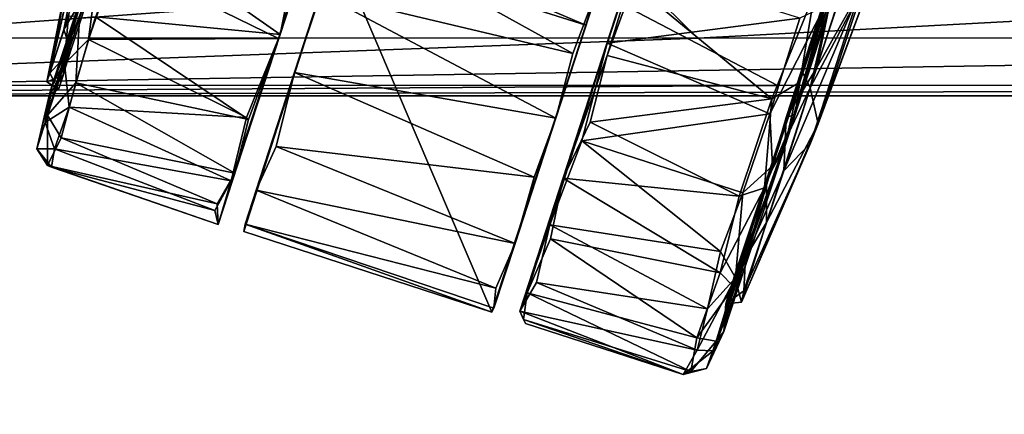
# Model space of a CAD drawing. Header units: millimetres. Extents: x -359 to 363, y -484 to 317.
# Tile 4 of 74: x -38 to 28, y -382 to -356. Entities that reach past the tile are written whole.
import ezdxf

# ---------------------------------------------------------------- set-up
doc = ezdxf.new("R2010")
doc.units = ezdxf.units.MM
doc.layers.add('Layer 01', color=7, linetype='Continuous', true_color=0x000000)
doc.styles.add('Default', font='arial.ttf')
doc.dimstyles.new('Default', dxfattribs={"dimscale": 10, "dimtxt": 2.5, "dimasz": 3, "dimexe": 1, "dimexo": 0.5, "dimgap": 0.8, "dimtad": 1, "dimtoh": 1, "dimzin": 1, "dimdsep": 46, "dimtxsty": 'Default', "dimcen": 2.5, "dimadec": 1, "dimazin": 1, "dimtfac": 1, "dimtdec": 4, "dimtix": 1, "dimtofl": 0, "dimtmove": 1, "dimatfit": 3, "dimfxl": 1, "dimtolj": 1, "dimtzin": 1, "dimarcsym": 0})

# ---------------------------------------------------------------- blocks, each defined once
blk = doc.blocks.new('*D1')
at = {"layer": 'Defpoints', "color": 0}
for p in [(-306.839, -361.07), (307.161, -361.07), (307.161, -474.07)]:
    blk.add_point(p, dxfattribs=at)
at = {"layer": 'Layer 01', "color": 0, "lineweight": -2}
for p, q in [((-306.839, -366.07), (-306.839, -484.07)), ((307.161, -366.07), (307.161, -484.07)), ((-276.839, -474.07), (277.161, -474.07))]:
    blk.add_line(p, q, dxfattribs=at)
at = {"layer": 'Layer 01', "color": 0}
for points in [[(-276.839, -469.07), (-276.839, -479.07), (-306.839, -474.07)], [(277.161, -479.07), (277.161, -469.07), (307.161, -474.07)]]:
    blk.add_solid(points, dxfattribs=at)
at = {"layer": 'Layer 01', "color": 0, "insert": (0.161, -453.308), "char_height": 25, "attachment_point": 5, "style": 'Default'}
blk.add_mtext('\\A1;614.00', dxfattribs=at)

msp = doc.modelspace()

# ---------------------------------------------------------------- linework, layer by layer
at = {"layer": 'Layer 01'}
for points in [[(-20.8, -356.802, 55.013), (-14.663, -337.918, 0.205), (-7.672, -316.395, 45.394)], [(-7.672, -316.395, 45.394), (-12.076, -329.832, 57.674), (-20.8, -356.802, 55.013)], [(-4.737, -375.342, 36.519), (1.099, -357.388, 58.18), (13.31, -319.802, 22.531)], [(-4.737, -375.342, 36.519), (13.31, -319.802, 22.531), (9.072, -332.842, 4.236)], [(1.099, -357.388, 58.18), (2.783, -352.206, 59.53), (13.31, -319.802, 22.531)], [(9.239, -326.817, 52.848), (-2.325, -362.405, 55.244), (0.195, -354.649, 28.821)], [(5.545, -338.18, 58.566), (-2.325, -362.405, 55.244), (9.239, -326.817, 52.848)], [(-22.395, -367.235, 42.971), (-19.835, -359.354, 53.479), (-9.429, -327.285, 57.203)], [(-22.395, -367.235, 42.971), (-9.429, -327.285, 57.203), (-17.082, -350.889, 30.003)], [(-15.204, -345.104, 59.775), (-9.429, -327.285, 57.203), (-19.835, -359.354, 53.479)], [(-20.8, -356.802, 55.013), (-12.076, -329.832, 57.674), (-17.054, -345.026, 59.715)], [(-4.737, -375.342, 36.519), (9.072, -332.842, 4.236), (-1.838, -366.443, 7.642)], [(9.072, -332.842, 4.236), (4.81, -346.104, -0.055), (-1.838, -366.443, 7.642)], [(-20.901, -357.071, 5.192), (-14.663, -337.918, 0.205), (-24.945, -369.528, 31.238)], [(-14.663, -337.918, 0.205), (-23.825, -366.093, 44.191), (-24.945, -369.528, 31.238)], [(-20.8, -356.802, 55.013), (-23.825, -366.093, 44.191), (-14.663, -337.918, 0.205)], [(-14.663, -337.918, 0.205), (-20.901, -357.071, 5.192), (-18.672, -349.714, 1.316)], [(5.545, -338.18, 58.566), (0.561, -353.446, 59.247), (-2.325, -362.405, 55.244)], [(-20.8, -356.802, 55.013), (-17.054, -345.026, 59.715), (-19.514, -350.427, 58.261)], [(-15.204, -345.104, 59.775), (-19.835, -359.354, 53.479), (-18.064, -354.063, 56.959)], [(-33.233, -346.203, 38.364), (-34.938, -352.567, 29.672), (-36.229, -359.396, 35.808)], [(-33.233, -346.203, 38.364), (-36.229, -359.396, 35.808), (-35.28, -356.476, 43.148)], [(-33.65, -351.329, 49.172), (-33.233, -346.203, 38.364), (-35.28, -356.476, 43.148)], [(-1.838, -366.443, 7.642), (4.81, -346.104, -0.055), (1.111, -358.22, 2.184)], [(4.81, -346.104, -0.055), (2.858, -353.443, 0.596), (1.111, -358.22, 2.184)], [(18.31, -347.679, 4.206), (13.701, -362.173, 6.377), (17.572, -349.262, 1.161)], [(13.701, -362.173, 6.377), (18.31, -347.679, 4.206), (16.776, -351.059, 5.064)], [(-96.616, -357.012, 454.004), (-0.722, -349.279, 464.233), (-96.393, -349.153, 464.552)], [(-0.722, -349.279, 464.233), (-96.616, -357.012, 454.004), (7.181, -357.055, 453.806)], [(-16.539, -349.268, 28.992), (-0.309, -356.182, 30.001), (-17.082, -350.889, 30.003)], [(-0.309, -356.182, 30.001), (-16.539, -349.268, 28.992), (0.195, -354.649, 28.821)], [(7.181, -357.055, 453.806), (155.755, -349.076, 464.749), (-0.722, -349.279, 464.233)], [(155.755, -349.076, 464.749), (7.181, -357.055, 453.806), (143.841, -356.989, 454.111)], [(14.024, -360.004, 2.262), (17.572, -349.262, 1.161), (13.701, -362.173, 6.377)], [(17.572, -349.262, 1.161), (14.024, -360.004, 2.262), (15.004, -354.041, 0.132)], [(-33.939, -349.614, 18.88), (-34.98, -355.577, 14.86), (-36.415, -359.975, 26.951)], [(-33.939, -349.614, 18.88), (-36.415, -359.975, 26.951), (-34.938, -352.567, 29.672)], [(-30.896, -349.727, 57.135), (-33.168, -355.623, 52.969), (-20.8, -356.802, 55.013)], [(-31.746, -351.756, 4.062), (-18.672, -349.714, 1.316), (-20.901, -357.071, 5.192)], [(-20.8, -356.802, 55.013), (-19.514, -350.427, 58.261), (-30.896, -349.727, 57.135)], [(-1.196, -358.084, 57.597), (-16.428, -349.648, 58.817), (-18.064, -354.063, 56.959)], [(-1.196, -358.084, 57.597), (0.561, -353.446, 59.247), (-16.428, -349.648, 58.817)], [(14.713, -360.394, 53.227), (18.122, -349.853, 54.593), (16.942, -350.672, 54.633)], [(18.122, -349.853, 54.593), (14.713, -360.394, 53.227), (18.294, -353.577, 42.166)], [(14.141, -359.248, 53.287), (16.942, -350.672, 54.633), (16.561, -353.29, 55.744)], [(16.942, -350.672, 54.633), (14.141, -359.248, 53.287), (14.713, -360.394, 53.227)], [(-36.383, -362.224, 41.885), (-34.238, -355.712, 51.175), (-33.185, -351.434, 51.05)], [(-33.185, -351.434, 51.05), (-36.074, -360.18, 39.309), (-36.383, -362.224, 41.885)], [(-33.185, -351.434, 51.05), (-33.247, -353.092, 47.9), (-36.074, -360.18, 39.309)], [(-33.65, -351.329, 49.172), (-35.28, -356.476, 43.148), (-33.247, -353.092, 47.9)], [(-17.082, -350.889, 30.003), (-23.238, -370.007, 30.015), (-23.14, -369.526, 36.053)], [(-6.613, -375.403, 30.011), (-23.238, -370.007, 30.015), (-17.082, -350.889, 30.003)], [(-22.395, -367.235, 42.971), (-17.082, -350.889, 30.003), (-23.14, -369.526, 36.053)], [(-6.613, -375.403, 30.011), (-17.082, -350.889, 30.003), (-0.309, -356.182, 30.001)], [(16.776, -351.059, 5.064), (13.108, -362.371, 8.138), (13.701, -362.173, 6.377)], [(13.108, -362.371, 8.138), (16.776, -351.059, 5.064), (15.139, -359.057, 6.657)], [(17.559, -351.702, 5.357), (15.139, -359.057, 6.657), (16.776, -351.059, 5.064)], [(-32.925, -351.668, 5.449), (-35.228, -358.787, 12.341), (-34.452, -355.571, 14.261)], [(-33.621, -357.137, 8.479), (-35.228, -358.787, 12.341), (-32.925, -351.668, 5.449)], [(-32.925, -351.668, 5.449), (-31.746, -351.756, 4.062), (-33.621, -357.137, 8.479)], [(-33.621, -357.137, 8.479), (-31.746, -351.756, 4.062), (-20.901, -357.071, 5.192)], [(15.139, -359.057, 6.657), (17.559, -351.702, 5.357), (18.082, -353.807, 16.046)], [(-36.415, -359.975, 26.951), (-36.229, -359.396, 35.808), (-34.938, -352.567, 29.672)], [(1.099, -357.388, 58.18), (14.023, -355.717, 59.671), (2.783, -352.206, 59.53)], [(-96.67, -353.198, 402.345), (-0.723, -353.282, 402.7), (-96.333, -360.214, 424.942)], [(-0.723, -353.282, 402.7), (12.514, -360.221, 425.033), (-96.333, -360.214, 424.942)], [(-34.806, -357.851, 41.013), (-36.074, -360.18, 39.309), (-33.247, -353.092, 47.9)], [(-34.806, -357.851, 41.013), (-33.247, -353.092, 47.9), (-35.28, -356.476, 43.148)], [(-1.196, -358.084, 57.597), (-2.325, -362.405, 55.244), (0.561, -353.446, 59.247)], [(223.929, -360.205, 424.844), (12.514, -360.221, 425.033), (-0.723, -353.282, 402.7), (159.133, -353.143, 402.115)], [(1.111, -358.22, 2.184), (2.858, -353.443, 0.596), (12.128, -361.123, 1.795)], [(15.004, -354.041, 0.132), (12.128, -361.123, 1.795), (2.858, -353.443, 0.596)], [(13.001, -364.312, 52.538), (16.561, -353.29, 55.744), (15.665, -354.946, 59.072)], [(16.561, -353.29, 55.744), (13.001, -364.312, 52.538), (14.141, -359.248, 53.287)], [(-2.325, -362.405, 55.244), (-18.064, -354.063, 56.959), (-19.835, -359.354, 53.479)], [(-2.325, -362.405, 55.244), (-1.196, -358.084, 57.597), (-18.064, -354.063, 56.959)], [(14.024, -360.004, 2.262), (12.128, -361.123, 1.795), (15.004, -354.041, 0.132)], [(18.082, -353.807, 16.046), (14.72, -364.1, 23.105), (12.933, -365.949, 10.349)], [(18.082, -353.807, 16.046), (12.933, -365.949, 10.349), (15.139, -359.057, 6.657)], [(14.713, -360.394, 53.227), (15.25, -362.788, 37.232), (18.294, -353.577, 42.166)], [(15.25, -362.788, 37.232), (14.72, -364.1, 23.105), (18.665, -353.56, 27.87)], [(14.72, -364.1, 23.105), (18.082, -353.807, 16.046), (18.665, -353.56, 27.87)], [(15.25, -362.788, 37.232), (18.665, -353.56, 27.87), (18.294, -353.577, 42.166)], [(-2.325, -362.405, 55.244), (-0.309, -356.182, 30.001), (0.195, -354.649, 28.821)], [(12.188, -365.614, 55.065), (15.665, -354.946, 59.072), (12.014, -362.125, 57.782)], [(15.665, -354.946, 59.072), (14.023, -355.717, 59.671), (12.014, -362.125, 57.782)], [(15.665, -354.946, 59.072), (12.188, -365.614, 55.065), (13.001, -364.312, 52.538)], [(-35.228, -358.787, 12.341), (-36.53, -362.709, 19.853), (-34.452, -355.571, 14.261)], [(-36.25, -360.798, 24.028), (-34.452, -355.571, 14.261), (-36.53, -362.709, 19.853)], [(-36.415, -359.975, 26.951), (-34.98, -355.577, 14.86), (-35.331, -359.564, 23.241)], [(-34.488, -360.048, 48.104), (-34.238, -355.712, 51.175), (-36.383, -362.224, 41.885)], [(-36.25, -360.798, 24.028), (-35.331, -359.564, 23.241), (-34.452, -355.571, 14.261)], [(-34.452, -355.571, 14.261), (-35.331, -359.564, 23.241), (-34.98, -355.577, 14.86)], [(-33.168, -355.623, 52.969), (-34.488, -360.048, 48.104), (-22.908, -362.494, 49.661)], [(-33.168, -355.623, 52.969), (-34.238, -355.712, 51.175), (-34.488, -360.048, 48.104)], [(-22.908, -362.494, 49.661), (-20.8, -356.802, 55.013), (-33.168, -355.623, 52.969)], [(1.099, -357.388, 58.18), (12.014, -362.125, 57.782), (14.023, -355.717, 59.671)], [(-35.28, -356.476, 43.148), (-36.229, -359.396, 35.808), (-34.806, -357.851, 41.013)], [(-6.473, -375.152, 34.454), (-6.613, -375.403, 30.011), (-0.309, -356.182, 30.001)], [(-0.309, -356.182, 30.001), (-5.056, -370.809, 46.556), (-6.473, -375.152, 34.454)], [(-2.325, -362.405, 55.244), (-5.056, -370.809, 46.556), (-0.309, -356.182, 30.001)], [(-96.573, -360.93, 438.91), (7.181, -357.055, 453.806), (-96.616, -357.012, 454.004)], [(-96.573, -360.93, 438.91), (229.835, -360.928, 438.975), (143.841, -356.989, 454.111)], [(-96.573, -360.93, 438.91), (143.841, -356.989, 454.111), (7.181, -357.055, 453.806)], [(-33.621, -357.137, 8.479), (-34.925, -361.674, 14.285), (-35.228, -358.787, 12.341)], [(-34.925, -361.674, 14.285), (-33.621, -357.137, 8.479), (-23.042, -362.381, 10.214)], [(-33.621, -357.137, 8.479), (-20.901, -357.071, 5.192), (-23.042, -362.381, 10.214)], [(-20.901, -357.071, 5.192), (-24.945, -369.528, 31.238), (-24.074, -366.608, 16.838)], [(-20.901, -357.071, 5.192), (-24.074, -366.608, 16.838), (-23.042, -362.381, 10.214)], [(-20.8, -356.802, 55.013), (-22.908, -362.494, 49.661), (-23.825, -366.093, 44.191)], [(1.099, -357.388, 58.18), (-4.737, -375.342, 36.519), (-2.734, -369.553, 49.144)], [(-0.578, -363.924, 54.691), (1.099, -357.388, 58.18), (-2.734, -369.553, 49.144)], [(-0.578, -363.924, 54.691), (12.014, -362.125, 57.782), (1.099, -357.388, 58.18)], [(-35.637, -360.486, 32.617), (-34.806, -357.851, 41.013), (-36.229, -359.396, 35.808)], [(-35.637, -360.486, 32.617), (-36.074, -360.18, 39.309), (-34.806, -357.851, 41.013)], [(-0.03, -362.692, 4.461), (-1.838, -366.443, 7.642), (1.111, -358.22, 2.184)], [(12.128, -361.123, 1.795), (-0.03, -362.692, 4.461), (1.111, -358.22, 2.184)], [(-35.228, -358.787, 12.341), (-34.925, -361.674, 14.285), (-36.53, -362.709, 19.853)], [(-36.229, -359.396, 35.808), (-36.415, -359.975, 26.951), (-35.637, -360.486, 32.617)], [(-19.835, -359.354, 53.479), (-22.395, -367.235, 42.971), (-21.069, -364.309, 48.284)], [(-21.069, -364.309, 48.284), (-3.773, -366.358, 51.969), (-19.835, -359.354, 53.479)], [(-3.773, -366.358, 51.969), (-2.325, -362.405, 55.244), (-19.835, -359.354, 53.479)], [(11.782, -366.552, 48.794), (14.141, -359.248, 53.287), (13.001, -364.312, 52.538)], [(14.141, -359.248, 53.287), (11.782, -366.552, 48.794), (14.713, -360.394, 53.227)], [(15.139, -359.057, 6.657), (12.933, -365.949, 10.349), (13.108, -362.371, 8.138)], [(-35.331, -359.564, 23.241), (-35.637, -360.486, 32.617), (-36.415, -359.975, 26.951)], [(-35.47, -363.73, 41.557), (-34.488, -360.048, 48.104), (-36.383, -362.224, 41.885)], [(-35.637, -360.486, 32.617), (-35.331, -359.564, 23.241), (-36.25, -360.798, 24.028)], [(-34.488, -360.048, 48.104), (-35.47, -363.73, 41.557), (-23.825, -366.093, 44.191)], [(-34.488, -360.048, 48.104), (-23.825, -366.093, 44.191), (-22.908, -362.494, 49.661)], [(14.024, -360.004, 2.262), (11.645, -367.074, 5.715), (12.128, -361.123, 1.795)], [(11.645, -367.074, 5.715), (14.024, -360.004, 2.262), (13.701, -362.173, 6.377)], [(223.929, -360.205, 424.844), (229.835, -360.928, 438.975), (-96.573, -360.93, 438.91)], [(12.514, -360.221, 425.033), (223.929, -360.205, 424.844), (-96.573, -360.93, 438.91)], [(-96.333, -360.214, 424.942), (12.514, -360.221, 425.033), (-96.573, -360.93, 438.91)], [(-37.1, -364.464, 28.641), (-36.383, -362.224, 41.885), (-36.074, -360.18, 39.309)], [(-36.074, -360.18, 39.309), (-36.25, -360.798, 24.028), (-37.1, -364.464, 28.641)], [(-36.074, -360.18, 39.309), (-35.637, -360.486, 32.617), (-36.25, -360.798, 24.028)], [(11.782, -369.404, 46.175), (14.713, -360.394, 53.227), (11.782, -366.552, 48.794)], [(14.713, -360.394, 53.227), (11.782, -369.404, 46.175), (15.25, -362.788, 37.232)], [(-36.53, -362.709, 19.853), (-37.1, -364.464, 28.641), (-36.25, -360.798, 24.028)], [(12.128, -361.123, 1.795), (9.953, -367.638, 5.538), (-0.03, -362.692, 4.461)], [(11.645, -367.074, 5.715), (9.953, -367.638, 5.538), (12.128, -361.123, 1.795)], [(-34.925, -361.674, 14.285), (-35.899, -364.481, 20.987), (-36.53, -362.709, 19.853)], [(-35.899, -364.481, 20.987), (-34.925, -361.674, 14.285), (-24.074, -366.608, 16.838)], [(-23.042, -362.381, 10.214), (-24.074, -366.608, 16.838), (-34.925, -361.674, 14.285)], [(-36.372, -365.585, 33.79), (-36.383, -362.224, 41.885), (-37.1, -364.464, 28.641)], [(-35.899, -364.481, 20.987), (-37.1, -364.464, 28.641), (-36.53, -362.709, 19.853)], [(-35.47, -363.73, 41.557), (-36.383, -362.224, 41.885), (-36.372, -365.585, 33.79)], [(-5.056, -370.809, 46.556), (-2.325, -362.405, 55.244), (-3.773, -366.358, 51.969)], [(-1.838, -366.443, 7.642), (-0.03, -362.692, 4.461), (9.953, -367.638, 5.538)], [(-0.578, -363.924, 54.691), (10.191, -367.418, 54.625), (12.014, -362.125, 57.782)], [(9.586, -373.705, 12.723), (11.645, -367.074, 5.715), (13.701, -362.173, 6.377)], [(13.701, -362.173, 6.377), (10.366, -371.764, 16.734), (9.586, -373.705, 12.723)], [(12.188, -365.614, 55.065), (12.014, -362.125, 57.782), (10.191, -367.418, 54.625)], [(13.108, -362.371, 8.138), (10.366, -371.764, 16.734), (13.701, -362.173, 6.377)], [(10.366, -371.764, 16.734), (13.108, -362.371, 8.138), (12.933, -365.949, 10.349)], [(11.782, -369.404, 46.175), (10.109, -374.744, 35.563), (15.25, -362.788, 37.232)], [(14.72, -364.1, 23.105), (15.25, -362.788, 37.232), (10.109, -374.744, 35.563)], [(-35.47, -363.73, 41.557), (-36.372, -365.585, 33.79), (-25.003, -368.155, 38.659)], [(-25.003, -368.155, 38.659), (-23.825, -366.093, 44.191), (-35.47, -363.73, 41.557)], [(8.701, -371.351, 51.114), (-0.578, -363.924, 54.691), (-2.734, -369.553, 49.144)], [(8.701, -371.351, 51.114), (10.191, -367.418, 54.625), (-0.578, -363.924, 54.691)], [(-36.109, -365.703, 26.559), (-36.372, -365.585, 33.79), (-37.1, -364.464, 28.641)], [(-35.899, -364.481, 20.987), (-36.109, -365.703, 26.559), (-37.1, -364.464, 28.641)], [(-36.109, -365.703, 26.559), (-35.899, -364.481, 20.987), (-25.159, -368.611, 23.066)], [(-35.899, -364.481, 20.987), (-24.074, -366.608, 16.838), (-25.159, -368.611, 23.066)], [(-21.069, -364.309, 48.284), (-22.395, -367.235, 42.971), (-5.056, -370.809, 46.556)], [(-21.069, -364.309, 48.284), (-5.056, -370.809, 46.556), (-3.773, -366.358, 51.969)], [(12.188, -365.614, 55.065), (9.712, -373.12, 48.552), (13.001, -364.312, 52.538)], [(10.318, -372.495, 43.652), (13.001, -364.312, 52.538), (9.712, -373.12, 48.552)], [(14.72, -364.1, 23.105), (10.109, -374.744, 35.563), (10.27, -373.974, 20.311)], [(10.27, -373.974, 20.311), (12.933, -365.949, 10.349), (14.72, -364.1, 23.105)], [(13.001, -364.312, 52.538), (10.318, -372.495, 43.652), (11.782, -366.552, 48.794)], [(-24.945, -369.528, 31.238), (-25.003, -368.155, 38.659), (-36.372, -365.585, 33.79)], [(-36.109, -365.703, 26.559), (-24.945, -369.528, 31.238), (-36.372, -365.585, 33.79)], [(-25.159, -368.611, 23.066), (-24.945, -369.528, 31.238), (-36.109, -365.703, 26.559)], [(9.712, -373.12, 48.552), (12.188, -365.614, 55.065), (10.191, -367.418, 54.625)], [(12.933, -365.949, 10.349), (10.27, -373.974, 20.311), (10.366, -371.764, 16.734)], [(-25.159, -368.611, 23.066), (-24.074, -366.608, 16.838), (-24.945, -369.528, 31.238)], [(-23.825, -366.093, 44.191), (-25.003, -368.155, 38.659), (-24.945, -369.528, 31.238)], [(-4.737, -375.342, 36.519), (-1.838, -366.443, 7.642), (-4.241, -374.107, 18.987)], [(-4.241, -374.107, 18.987), (-1.838, -366.443, 7.642), (-2.696, -370.489, 12.02)], [(-1.838, -366.443, 7.642), (8.687, -372.782, 10.345), (-2.696, -370.489, 12.02)], [(-1.838, -366.443, 7.642), (9.953, -367.638, 5.538), (8.687, -372.782, 10.345)], [(9.633, -372.984, 40.2), (11.782, -366.552, 48.794), (10.318, -372.495, 43.652)], [(11.782, -366.552, 48.794), (9.633, -372.984, 40.2), (11.782, -369.404, 46.175)], [(-22.395, -367.235, 42.971), (-23.14, -369.526, 36.053), (-6.338, -373.805, 39.908)], [(-6.338, -373.805, 39.908), (-5.056, -370.809, 46.556), (-22.395, -367.235, 42.971)], [(11.645, -367.074, 5.715), (9.586, -373.705, 12.723), (8.687, -372.782, 10.345)], [(11.645, -367.074, 5.715), (8.687, -372.782, 10.345), (9.953, -367.638, 5.538)], [(9.712, -373.12, 48.552), (10.191, -367.418, 54.625), (8.701, -371.351, 51.114)], [(-6.613, -375.403, 30.011), (-23.14, -369.526, 36.053), (-23.238, -370.007, 30.015)], [(-6.613, -375.403, 30.011), (-6.473, -375.152, 34.454), (-23.14, -369.526, 36.053)], [(-6.473, -375.152, 34.454), (-6.338, -373.805, 39.908), (-23.14, -369.526, 36.053)], [(-2.734, -369.553, 49.144), (-4.737, -375.342, 36.519), (-3.616, -373.415, 42.795)], [(-2.734, -369.553, 49.144), (-3.616, -373.415, 42.795), (7.832, -375.179, 46.243)], [(7.832, -375.179, 46.243), (8.701, -371.351, 51.114), (-2.734, -369.553, 49.144)], [(10.109, -374.744, 35.563), (11.782, -369.404, 46.175), (9.633, -372.984, 40.2)], [(-2.696, -370.489, 12.02), (7.115, -377.128, 17.398), (-4.241, -374.107, 18.987)], [(-2.696, -370.489, 12.02), (8.687, -372.782, 10.345), (7.115, -377.128, 17.398)], [(-6.338, -373.805, 39.908), (-6.473, -375.152, 34.454), (-5.056, -370.809, 46.556)], [(7.832, -375.179, 46.243), (9.712, -373.12, 48.552), (8.701, -371.351, 51.114)], [(8.405, -377.345, 19.889), (9.586, -373.705, 12.723), (10.366, -371.764, 16.734)], [(10.366, -371.764, 16.734), (8.919, -376.713, 30.254), (8.405, -377.345, 19.889)], [(10.366, -371.764, 16.734), (9.049, -374.843, 29.054), (8.919, -376.713, 30.254)], [(9.049, -374.843, 29.054), (10.366, -371.764, 16.734), (10.27, -373.974, 20.311)], [(9.712, -373.12, 48.552), (8.203, -377.997, 37.974), (10.318, -372.495, 43.652)], [(8.919, -376.713, 30.254), (10.318, -372.495, 43.652), (8.203, -377.997, 37.974)], [(10.318, -372.495, 43.652), (8.919, -376.713, 30.254), (9.633, -372.984, 40.2)], [(9.586, -373.705, 12.723), (7.115, -377.128, 17.398), (8.687, -372.782, 10.345)], [(7.13, -377.961, 40.4), (9.712, -373.12, 48.552), (7.832, -375.179, 46.243)], [(8.203, -377.997, 37.974), (9.712, -373.12, 48.552), (7.13, -377.961, 40.4)], [(9.049, -374.843, 29.054), (9.633, -372.984, 40.2), (8.919, -376.713, 30.254)], [(9.633, -372.984, 40.2), (9.049, -374.843, 29.054), (10.109, -374.744, 35.563)], [(-3.616, -373.415, 42.795), (-4.737, -375.342, 36.519), (7.13, -377.961, 40.4)], [(7.13, -377.961, 40.4), (7.832, -375.179, 46.243), (-3.616, -373.415, 42.795)], [(9.586, -373.705, 12.723), (8.405, -377.345, 19.889), (7.115, -377.128, 17.398)], [(-4.737, -375.342, 36.519), (-4.241, -374.107, 18.987), (-4.501, -375.903, 26.136)], [(-4.241, -374.107, 18.987), (6.708, -379.389, 25.11), (-4.501, -375.903, 26.136)], [(-4.241, -374.107, 18.987), (7.115, -377.128, 17.398), (6.708, -379.389, 25.11)], [(10.109, -374.744, 35.563), (9.049, -374.843, 29.054), (10.27, -373.974, 20.311)], [(-4.737, -375.342, 36.519), (-4.355, -376.163, 30.84), (6.2, -379.576, 32.827)], [(6.2, -379.576, 32.827), (7.13, -377.961, 40.4), (-4.737, -375.342, 36.519)], [(-4.355, -376.163, 30.84), (-4.737, -375.342, 36.519), (-4.501, -375.903, 26.136)], [(-4.501, -375.903, 26.136), (6.708, -379.389, 25.11), (6.2, -379.576, 32.827)], [(-4.501, -375.903, 26.136), (6.2, -379.576, 32.827), (-4.355, -376.163, 30.84)], [(8.405, -377.345, 19.889), (6.708, -379.389, 25.11), (7.115, -377.128, 17.398)], [(8.203, -377.997, 37.974), (7.764, -379.194, 30.301), (8.919, -376.713, 30.254)], [(7.764, -379.194, 30.301), (8.405, -377.345, 19.889), (8.919, -376.713, 30.254)], [(8.405, -377.345, 19.889), (7.764, -379.194, 30.301), (6.708, -379.389, 25.11)], [(8.203, -377.997, 37.974), (7.13, -377.961, 40.4), (6.2, -379.576, 32.827)], [(7.764, -379.194, 30.301), (8.203, -377.997, 37.974), (6.2, -379.576, 32.827)], [(6.708, -379.389, 25.11), (7.764, -379.194, 30.301), (6.2, -379.576, 32.827)]]:
    msp.add_3dface(points, dxfattribs=at)

# ---------------------------------------------------------------- dimensions: what is measured, and where the dimension line sits
dim = msp.add_linear_dim(base=(307.161, -474.07), p1=(-306.839, -361.07), p2=(307.161, -361.07), dimstyle='Default', override={"dimscale": 10, "dimtxt": 2.5, "dimasz": 3, "dimexe": 1, "dimexo": 0.5, "dimgap": 0.8, "dimtad": 1, "dimtih": 0, "dimtoh": 0, "dimdec": 2, "dimlfac": 1, "dimzin": 1, "dimtxsty": 'Default', "dimsah": 0, "dimcen": 2.5, "dimadec": 1, "dimazin": 1, "dimtix": 0, "dimtmove": 0, "dimtzin": 1}, dxfattribs=at)
dim.commit()
dim.dimension.update_dxf_attribs({"geometry": '*D1', "text_midpoint": (0.161, -453.308)})

doc.saveas('drawing.dxf')
